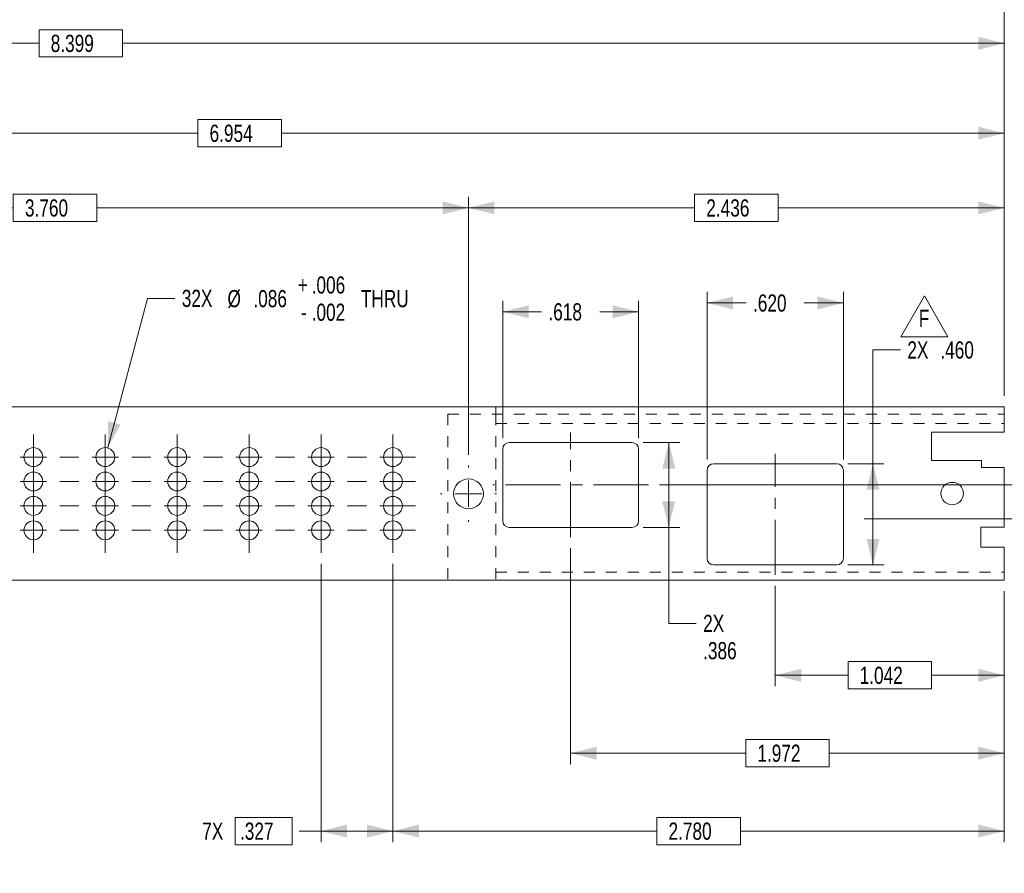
# Model space of a CAD drawing. Header units: inches. Extents: x 1 to 35, y 0.8 to 23.2.
# Tile 9 of 11: x 13.2 to 22.1, y 7.9 to 15.7. Entities that reach past the tile are written whole.
import ezdxf

# ---------------------------------------------------------------- set-up
doc = ezdxf.new("R2010")
doc.units = ezdxf.units.IN
doc.header["$MEASUREMENT"] = 0
doc.linetypes.add('CENTERX2', pattern=[0.8, 0.5, -0.1, 0.1, -0.1])
doc.linetypes.add('HIDDEN', pattern=[0.075, 0.05, -0.025])
doc.styles.add('SLDTEXTSTYLE0', font='TXT', dxfattribs={"width": 0.75})
doc.dimstyles.new('SLDDIMSTYLE0', dxfattribs={"dimtxt": 0.15625, "dimasz": 0.23622, "dimexe": 0, "dimexo": 0.0625, "dimgap": -0.039062, "dimtad": 0, "dimtih": 1, "dimtoh": 1, "dimdec": 3, "dimlfac": 0.5, "dimrnd": 1e-09, "dimzin": 12, "dimdsep": 46, "dimlunit": 5, "dimtxsty": 'SLDTEXTSTYLE0', "dimsah": 1, "dimcen": 0.09, "dimadec": 0, "dimazin": 0, "dimtfac": 1, "dimtdec": 3, "dimtofl": 0, "dimtmove": 0, "dimatfit": 3, "dimfxl": 1, "dimfrac": 2, "dimtolj": 1, "dimtzin": 12, "dimarcsym": 0})
doc.dimstyles.new('SLDDIMSTYLE1', dxfattribs={"dimtxt": 0.15625, "dimasz": 0.23622, "dimexe": 0, "dimexo": 0.0625, "dimgap": -0.039062, "dimtad": 0, "dimtih": 1, "dimtoh": 1, "dimdec": 3, "dimlfac": 0.5, "dimrnd": 1e-09, "dimzin": 4, "dimdsep": 46, "dimlunit": 5, "dimtxsty": 'SLDTEXTSTYLE0', "dimsah": 1, "dimcen": 0.09, "dimadec": 0, "dimazin": 0, "dimtfac": 1, "dimtdec": 3, "dimtofl": 0, "dimtmove": 0, "dimatfit": 3, "dimfxl": 1, "dimfrac": 2, "dimtolj": 1, "dimtzin": 12, "dimarcsym": 0})
doc.dimstyles.new('SLDDIMSTYLE2', dxfattribs={"dimtxt": 0.15625, "dimasz": 0.23622, "dimexe": 0, "dimexo": 0.0625, "dimgap": 0.039062, "dimtad": 0, "dimtih": 1, "dimtoh": 1, "dimlfac": 0.5, "dimrnd": 1e-09, "dimzin": 12, "dimdsep": 46, "dimlunit": 5, "dimtxsty": 'SLDTEXTSTYLE0', "dimsah": 1, "dimcen": 0.09, "dimadec": 0, "dimazin": 0, "dimtfac": 1, "dimtdec": 3, "dimtofl": 0, "dimtmove": 0, "dimatfit": 3, "dimfxl": 1, "dimfrac": 2, "dimtolj": 1, "dimtzin": 12, "dimarcsym": 0})
doc.dimstyles.new('SLDDIMSTYLE3', dxfattribs={"dimtxt": 0.15625, "dimasz": 0.23622, "dimexe": 0, "dimexo": 0.0625, "dimgap": 0.039062, "dimtad": 0, "dimtih": 1, "dimtoh": 1, "dimdec": 3, "dimlfac": 0.5, "dimrnd": 1e-09, "dimzin": 12, "dimdsep": 46, "dimlunit": 5, "dimtxsty": 'SLDTEXTSTYLE0', "dimsah": 1, "dimcen": 0.09, "dimadec": 0, "dimazin": 0, "dimtfac": 1, "dimtdec": 3, "dimtofl": 0, "dimtmove": 0, "dimatfit": 3, "dimfxl": 1, "dimfrac": 2, "dimtolj": 1, "dimtzin": 12, "dimarcsym": 0})
doc.dimstyles.new('SLDDIMSTYLE4', dxfattribs={"dimtxt": 0.15625, "dimasz": 0.23622, "dimexe": 0, "dimexo": 0.0625, "dimgap": 0.039062, "dimtad": 0, "dimtih": 1, "dimtoh": 1, "dimdec": 3, "dimlfac": 0.5, "dimrnd": 1e-09, "dimzin": 4, "dimdsep": 46, "dimlunit": 5, "dimtxsty": 'SLDTEXTSTYLE0', "dimsah": 1, "dimcen": 0.09, "dimadec": 0, "dimazin": 0, "dimtfac": 1, "dimtdec": 3, "dimtofl": 0, "dimtmove": 0, "dimatfit": 3, "dimfxl": 1, "dimfrac": 2, "dimtolj": 1, "dimtzin": 12, "dimarcsym": 0})
doc.dimstyles.new('SLDDIMSTYLE7', dxfattribs={"dimtxt": 0.15625, "dimasz": 0.23622, "dimexe": 0, "dimexo": 0.0625, "dimgap": 0.039062, "dimtad": 0, "dimtih": 1, "dimtoh": 1, "dimdec": 3, "dimlfac": 0.5, "dimrnd": 1e-09, "dimzin": 12, "dimdsep": 46, "dimlunit": 5, "dimtxsty": 'SLDTEXTSTYLE0', "dimsah": 1, "dimcen": 0, "dimadec": 0, "dimazin": 0, "dimtol": 1, "dimtp": 0.006, "dimtm": 0.002, "dimtfac": 1, "dimtdec": 3, "dimtofl": 0, "dimtmove": 0, "dimatfit": 3, "dimfxl": 1, "dimfrac": 2, "dimtolj": 1, "dimtzin": 12, "dimarcsym": 0})

# ---------------------------------------------------------------- blocks, each defined once
blk = doc.blocks.new('*D31')
at = {"color": 7, "linetype": 'Continuous', "lineweight": 0}
for p, q in [((20.0361, 10.5046), (20.0361, 9.5904)), ((22.1195, 10.4565), (22.1195, 9.5904)), ((20.698, 9.8143), (20.698, 9.5664)), ((21.4576, 9.8143), (20.698, 9.8143)), ((21.4576, 9.5664), (21.4576, 9.8143)), ((20.0361, 9.6904), (20.698, 9.6904)), ((22.1195, 9.6904), (21.4576, 9.6904)), ((20.698, 9.5664), (21.4576, 9.5664))]:
    blk.add_line(p, q, dxfattribs=at)
for points in [[(20.0361, 9.6904), (20.2723, 9.6313), (20.2723, 9.7494)], [(22.1195, 9.6904), (21.8832, 9.7494), (21.8832, 9.6313)]]:
    blk.add_solid(points, dxfattribs=at)
at = {"color": 7, "linetype": 'Continuous', "lineweight": 0, "insert": (20.7605, 9.7679), "char_height": 0.15625, "attachment_point": 1, "style": 'SLDTEXTSTYLE0'}
blk.add_mtext(' 1.042 ', dxfattribs=at)
blk = doc.blocks.new('*D32')
at = {"color": 7, "linetype": 'Continuous', "lineweight": 0}
for p, q in [((18.1757, 10.8459), (18.1757, 8.8817)), ((22.1195, 10.4565), (22.1195, 8.8817)), ((19.7678, 9.1057), (19.7678, 8.8578)), ((20.5274, 9.1057), (19.7678, 9.1057)), ((20.5274, 8.8578), (20.5274, 9.1057)), ((18.1757, 8.9817), (19.7678, 8.9817)), ((22.1195, 8.9817), (20.5274, 8.9817)), ((19.7678, 8.8578), (20.5274, 8.8578))]:
    blk.add_line(p, q, dxfattribs=at)
for points in [[(18.1757, 8.9817), (18.4119, 8.9227), (18.4119, 9.0408)], [(22.1195, 8.9817), (21.8832, 9.0408), (21.8832, 8.9227)]]:
    blk.add_solid(points, dxfattribs=at)
at = {"color": 7, "linetype": 'Continuous', "lineweight": 0, "insert": (19.8303, 9.0592), "char_height": 0.15625, "attachment_point": 1, "style": 'SLDTEXTSTYLE0'}
blk.add_mtext(' 1.972 ', dxfattribs=at)
blk = doc.blocks.new('*D33')
at = {"color": 7, "linetype": 'Continuous', "lineweight": 0}
for p, q in [((16.5596, 10.7033), (16.5596, 8.1731)), ((22.1195, 10.4565), (22.1195, 8.1731)), ((18.9597, 8.397), (18.9597, 8.1491)), ((19.7193, 8.397), (18.9597, 8.397)), ((19.7193, 8.1491), (19.7193, 8.397)), ((16.5596, 8.2731), (18.9597, 8.2731)), ((22.1195, 8.2731), (19.7193, 8.2731)), ((18.9597, 8.1491), (19.7193, 8.1491))]:
    blk.add_line(p, q, dxfattribs=at)
for points in [[(16.5596, 8.2731), (16.7958, 8.214), (16.7958, 8.3321)], [(22.1195, 8.2731), (21.8832, 8.3321), (21.8832, 8.214)]]:
    blk.add_solid(points, dxfattribs=at)
at = {"color": 7, "linetype": 'Continuous', "lineweight": 0, "insert": (19.0222, 8.3505), "char_height": 0.15625, "attachment_point": 1, "style": 'SLDTEXTSTYLE0'}
blk.add_mtext(' 2.780 ', dxfattribs=at)
blk = doc.blocks.new('*D34')
at = {"color": 7, "linetype": 'Continuous', "lineweight": 0}
for p, q in [((15.9056, 10.7033), (15.9056, 8.1731)), ((16.5596, 10.7033), (16.5596, 8.1731)), ((15.125, 8.397), (15.125, 8.1491)), ((15.6445, 8.397), (15.125, 8.397)), ((15.6445, 8.1491), (15.6445, 8.397)), ((15.9056, 8.2731), (15.7065, 8.2731)), ((16.5596, 8.2731), (15.9056, 8.2731)), ((15.125, 8.1491), (15.6445, 8.1491))]:
    blk.add_line(p, q, dxfattribs=at)
for points in [[(15.9056, 8.2731), (16.1418, 8.214), (16.1418, 8.3321)], [(16.5596, 8.2731), (16.3233, 8.3321), (16.3233, 8.214)]]:
    blk.add_solid(points, dxfattribs=at)
at = {"color": 7, "linetype": 'Continuous', "lineweight": 0, "char_height": 0.15625, "attachment_point": 1, "style": 'SLDTEXTSTYLE0'}
for s, insert in [('7X ', (14.825, 8.3505)), (' .327 ', (15.125, 8.3505))]:
    blk.add_mtext(s, dxfattribs=dict(at, insert=insert))
blk = doc.blocks.new('*D35')
at = {"color": 7, "linetype": 'Continuous', "lineweight": 0}
for p, q in [((8.2121, 11.9975), (8.2121, 14.7217)), ((14.786, 14.7457), (14.786, 14.4978)), ((15.5456, 14.7457), (14.786, 14.7457)), ((15.5456, 14.4978), (15.5456, 14.7457)), ((22.1195, 12.2313), (22.1195, 14.7217)), ((8.2121, 14.6217), (14.786, 14.6217)), ((22.1195, 14.6217), (15.5456, 14.6217)), ((14.786, 14.4978), (15.5456, 14.4978))]:
    blk.add_line(p, q, dxfattribs=at)
for points in [[(8.2121, 14.6217), (8.4483, 14.5627), (8.4483, 14.6808)], [(22.1195, 14.6217), (21.8832, 14.6808), (21.8832, 14.5627)]]:
    blk.add_solid(points, dxfattribs=at)
at = {"color": 7, "linetype": 'Continuous', "lineweight": 0, "insert": (14.8485, 14.6992), "char_height": 0.15625, "attachment_point": 1, "style": 'SLDTEXTSTYLE0'}
blk.add_mtext(' 6.954 ', dxfattribs=at)
blk = doc.blocks.new('*D36')
at = {"color": 7, "linetype": 'Continuous', "lineweight": 0}
for p, q in [((5.3223, 11.8046), (5.3223, 15.5397)), ((13.3411, 15.5636), (13.3411, 15.3157)), ((14.1007, 15.5636), (13.3411, 15.5636)), ((14.1007, 15.3157), (14.1007, 15.5636)), ((22.1195, 12.2313), (22.1195, 15.5397)), ((5.3223, 15.4397), (13.3411, 15.4397)), ((22.1195, 15.4397), (14.1007, 15.4397)), ((13.3411, 15.3157), (14.1007, 15.3157))]:
    blk.add_line(p, q, dxfattribs=at)
for points in [[(5.3223, 15.4397), (5.5585, 15.3806), (5.5585, 15.4987)], [(22.1195, 15.4397), (21.8832, 15.4987), (21.8832, 15.3806)]]:
    blk.add_solid(points, dxfattribs=at)
at = {"color": 7, "linetype": 'Continuous', "lineweight": 0, "insert": (13.4036, 15.5171), "char_height": 0.15625, "attachment_point": 1, "style": 'SLDTEXTSTYLE0'}
blk.add_mtext(' 8.399 ', dxfattribs=at)
blk = doc.blocks.new('*D37')
at = {"color": 7, "linetype": 'Continuous', "lineweight": 0}
for p, q in [((3.584, 12.2313), (3.584, 16.1683)), ((22.1195, 12.2313), (22.1195, 16.1683)), ((3.584, 16.0683), (12.5248, 16.0683)), ((22.1195, 16.0683), (13.1787, 16.0683))]:
    blk.add_line(p, q, dxfattribs=at)
for centre, start, end in [((12.8352, 16.0683), 153.43495, 206.56505), ((12.8683, 16.0683), 333.43495, 26.56505)]:
    blk.add_arc(centre, 0.2772, start, end, dxfattribs=at)
for points in [[(3.584, 16.0683), (3.8203, 16.0093), (3.8203, 16.1274)], [(22.1195, 16.0683), (21.8832, 16.1274), (21.8832, 16.0093)]]:
    blk.add_solid(points, dxfattribs=at)
at = {"color": 7, "linetype": 'Continuous', "lineweight": 0, "insert": (12.6498, 16.1458), "char_height": 0.15625, "attachment_point": 1, "style": 'SLDTEXTSTYLE0'}
blk.add_mtext('9.27', dxfattribs=at)
blk = doc.blocks.new('*D38')
at = {"color": 7, "linetype": 'Continuous', "lineweight": 0}
for p, q in [((20.8461, 11.1146), (22.8494, 11.1146)), ((22.7494, 11.1146), (22.7494, 10.5565)), ((22.2195, 10.5565), (22.8494, 10.5565)), ((22.7494, 9.9266), (22.7494, 10.5565)), ((23.3619, 10.0506), (23.3619, 9.8027)), ((23.8814, 10.0506), (23.3619, 10.0506)), ((23.8814, 9.8027), (23.8814, 10.0506)), ((22.9994, 9.9266), (22.7494, 9.9266)), ((23.3619, 9.8027), (23.8814, 9.8027))]:
    blk.add_line(p, q, dxfattribs=at)
for points in [[(22.7494, 11.1146), (22.6903, 10.8784), (22.8084, 10.8784)], [(22.7494, 10.5565), (22.8084, 10.7927), (22.6903, 10.7927)]]:
    blk.add_solid(points, dxfattribs=at)
at = {"color": 7, "linetype": 'Continuous', "lineweight": 0, "char_height": 0.15625, "attachment_point": 1, "style": 'SLDTEXTSTYLE0'}
for s, insert in [('2X ', (23.0619, 10.0041)), (' .279 ', (23.3619, 10.0041))]:
    blk.add_mtext(s, dxfattribs=dict(at, insert=insert))
blk = doc.blocks.new('*D40')
at = {"color": 7, "linetype": 'Continuous', "lineweight": 0}
for p, q in [((19.3033, 14.0663), (19.3033, 13.8184)), ((20.0629, 14.0663), (19.3033, 14.0663)), ((20.0629, 13.8184), (20.0629, 14.0663)), ((17.2468, 11.6973), (17.2468, 14.0424)), ((22.1195, 12.2313), (22.1195, 14.0424)), ((17.2468, 13.9424), (19.3033, 13.9424)), ((22.1195, 13.9424), (20.0629, 13.9424)), ((19.3033, 13.8184), (20.0629, 13.8184))]:
    blk.add_line(p, q, dxfattribs=at)
for points in [[(17.2468, 13.9424), (17.483, 13.8833), (17.483, 14.0014)], [(22.1195, 13.9424), (21.8832, 14.0014), (21.8832, 13.8833)]]:
    blk.add_solid(points, dxfattribs=at)
at = {"color": 7, "linetype": 'Continuous', "lineweight": 0, "insert": (19.3658, 14.0198), "char_height": 0.15625, "attachment_point": 1, "style": 'SLDTEXTSTYLE0'}
blk.add_mtext(' 2.436 ', dxfattribs=at)
blk = doc.blocks.new('*D41')
at = {"color": 7, "linetype": 'Continuous', "lineweight": 0}
for p, q in [((13.107, 14.0663), (13.107, 13.8184)), ((13.8665, 14.0663), (13.107, 14.0663)), ((13.8665, 13.8184), (13.8665, 14.0663)), ((9.7268, 11.6973), (9.7268, 14.0424)), ((17.2468, 11.6973), (17.2468, 14.0424)), ((9.7268, 13.9424), (13.107, 13.9424)), ((17.2468, 13.9424), (13.8665, 13.9424)), ((13.107, 13.8184), (13.8665, 13.8184))]:
    blk.add_line(p, q, dxfattribs=at)
for points in [[(9.7268, 13.9424), (9.963, 13.8833), (9.963, 14.0014)], [(17.2468, 13.9424), (17.0105, 14.0014), (17.0105, 13.8833)]]:
    blk.add_solid(points, dxfattribs=at)
at = {"color": 7, "linetype": 'Continuous', "lineweight": 0, "insert": (13.1695, 14.0198), "char_height": 0.15625, "attachment_point": 1, "style": 'SLDTEXTSTYLE0'}
blk.add_mtext(' 3.760 ', dxfattribs=at)
blk = doc.blocks.new('*D42')
at = {"color": 7, "linetype": 'Continuous', "lineweight": 0}
for p, q in [((23.8343, 12.0311), (23.8343, 11.7832)), ((24.3539, 12.0311), (23.8343, 12.0311)), ((24.3539, 11.7832), (24.3539, 12.0311)), ((23.4718, 11.9072), (23.2218, 11.9072)), ((23.2218, 11.9072), (23.2218, 11.4217)), ((23.8343, 11.7832), (24.3539, 11.7832)), ((18.9838, 11.4217), (23.3218, 11.4217)), ((23.2218, 10.5565), (23.2218, 11.4217)), ((22.2195, 10.5565), (23.3218, 10.5565))]:
    blk.add_line(p, q, dxfattribs=at)
for points in [[(23.2218, 11.4217), (23.1628, 11.1855), (23.2809, 11.1855)], [(23.2218, 10.5565), (23.2809, 10.7927), (23.1628, 10.7927)]]:
    blk.add_solid(points, dxfattribs=at)
at = {"color": 7, "linetype": 'Continuous', "lineweight": 0, "char_height": 0.15625, "attachment_point": 1, "style": 'SLDTEXTSTYLE0'}
for s, insert in [('2X ', (23.5343, 11.9846)), (' .433 ', (23.8343, 11.9846))]:
    blk.add_mtext(s, dxfattribs=dict(at, insert=insert))
blk = doc.blocks.new('*D44')
at = {"color": 7, "linetype": 'Continuous', "lineweight": 0}
for p, q in [((19.4161, 11.6546), (19.4161, 13.1775)), ((20.6561, 11.6546), (20.6561, 13.1775)), ((19.4161, 13.0775), (19.7716, 13.0775)), ((20.6561, 13.0775), (20.3006, 13.0775))]:
    blk.add_line(p, q, dxfattribs=at)
for points in [[(19.4161, 13.0775), (19.6523, 13.0184), (19.6523, 13.1365)], [(20.6561, 13.0775), (20.4199, 13.1365), (20.4199, 13.0184)]]:
    blk.add_solid(points, dxfattribs=at)
at = {"color": 7, "linetype": 'Continuous', "lineweight": 0, "insert": (19.8341, 13.1549), "char_height": 0.15625, "attachment_point": 1, "style": 'SLDTEXTSTYLE0'}
blk.add_mtext('.620', dxfattribs=at)
blk = doc.blocks.new('*D45')
at = {"color": 7, "linetype": 'Continuous', "lineweight": 0}
for p, q in [((17.5576, 11.8475), (17.5576, 13.0975)), ((18.7938, 11.8475), (18.7938, 13.0975)), ((17.5576, 12.9975), (17.9112, 12.9975)), ((18.7938, 12.9975), (18.4402, 12.9975))]:
    blk.add_line(p, q, dxfattribs=at)
for points in [[(17.5576, 12.9975), (17.7938, 12.9384), (17.7938, 13.0565)], [(18.7938, 12.9975), (18.5576, 13.0565), (18.5576, 12.9384)]]:
    blk.add_solid(points, dxfattribs=at)
at = {"color": 7, "linetype": 'Continuous', "lineweight": 0, "insert": (17.9737, 13.0749), "char_height": 0.15625, "attachment_point": 1, "style": 'SLDTEXTSTYLE0'}
blk.add_mtext('.618', dxfattribs=at)
blk = doc.blocks.new('*D46')
at = {"color": 7, "linetype": 'Continuous', "lineweight": 0}
for p, q in [((18.8338, 11.8075), (19.168, 11.8075)), ((19.068, 11.8075), (19.068, 11.0359)), ((18.8338, 11.0359), (19.168, 11.0359)), ((19.068, 10.1628), (19.068, 11.0359)), ((19.318, 10.1628), (19.068, 10.1628))]:
    blk.add_line(p, q, dxfattribs=at)
for points in [[(19.068, 11.8075), (19.009, 11.5713), (19.1271, 11.5713)], [(19.068, 11.0359), (19.1271, 11.2721), (19.009, 11.2721)]]:
    blk.add_solid(points, dxfattribs=at)
at = {"color": 7, "linetype": 'Continuous', "lineweight": 0, "char_height": 0.15625, "attachment_point": 1, "style": 'SLDTEXTSTYLE0'}
for s, insert in [('2X', (19.3805, 10.2403)), ('.386', (19.3805, 9.9924))]:
    blk.add_mtext(s, dxfattribs=dict(at, insert=insert))
blk = doc.blocks.new('*D52')
at = {"color": 7, "linetype": 'Continuous', "lineweight": 0}
for p, q in [((13.9656, 11.7584), (14.3268, 13.1175)), ((14.3268, 13.1175), (14.5768, 13.1175))]:
    blk.add_line(p, q, dxfattribs=at)
blk.add_solid([(13.9656, 11.7584), (14.0834, 11.9716), (13.9692, 12.0019)], dxfattribs=at)
at = {"color": 7, "linetype": 'Continuous', "lineweight": 0, "attachment_point": 1, "style": 'SLDTEXTSTYLE0'}
for s, insert, char_height in [('+', (15.6944, 13.3191), 0.1562), ('.006', (15.8205, 13.3191), 0.15625), ('32X ', (14.6393, 13.1974), 0.15625), ('%%c', (15.0549, 13.1951), 0.15625), ('.086', (15.2904, 13.195), 0.15625), (' THRU', (16.2245, 13.1951), 0.15625), ('.002', (15.8205, 13.0712), 0.15625), ('-', (15.7229, 13.0712), 0.1562)]:
    blk.add_mtext(s, dxfattribs=dict(at, insert=insert, char_height=char_height))
blk = doc.blocks.new('*D53')
at = {"color": 7, "linetype": 'Continuous', "lineweight": 0}
for p, q in [((21.1752, 12.6505), (20.9252, 12.6505)), ((20.9252, 12.6505), (20.9252, 11.6146)), ((20.6961, 11.6146), (21.0252, 11.6146)), ((20.9252, 10.6946), (20.9252, 11.6146)), ((20.6961, 10.6946), (21.0252, 10.6946))]:
    blk.add_line(p, q, dxfattribs=at)
for points in [[(20.9252, 11.6146), (20.8662, 11.3784), (20.9843, 11.3784)], [(20.9252, 10.6946), (20.9843, 10.9308), (20.8662, 10.9308)]]:
    blk.add_solid(points, dxfattribs=at)
at = {"color": 7, "linetype": 'Continuous', "lineweight": 0, "char_height": 0.15625, "attachment_point": 1, "style": 'SLDTEXTSTYLE0'}
for s, insert in [('2X ', (21.2377, 12.728)), ('.460', (21.5377, 12.728))]:
    blk.add_mtext(s, dxfattribs=dict(at, insert=insert))
blk = doc.blocks.new('SW_NOTE_21')
at = {"color": 0, "linetype": 'Continuous', "lineweight": 0}
for p, q in [((-0.1646, -0.0457), (0.0505, 0.3268)), ((0.0505, 0.3268), (0.2655, -0.0457)), ((0.2655, -0.0457), (-0.1646, -0.0457))]:
    blk.add_line(p, q, dxfattribs=at)
at = {"color": 0, "linetype": 'Continuous', "lineweight": 0, "insert": (0, 0.2014), "char_height": 0.1562, "attachment_point": 1, "style": 'SLDTEXTSTYLE0'}
blk.add_mtext('F', dxfattribs=at)
blk = doc.blocks.new('SW_CENTERMARKSYMBOL_0')
at = {"color": 0, "linetype": 'Continuous', "lineweight": 0}
for p, q in [((-0.654, 0.12), (-0.654, 0.206)), ((0, 0.12), (0, 0.206)), ((0.654, 0.12), (0.654, 0.206)), ((1.308, 0.12), (1.308, 0.206)), ((1.962, 0.12), (1.962, 0.206)), ((2.616, 0.12), (2.616, 0.206)), ((3.27, 0.12), (3.27, 0.206)), ((3.924, 0.12), (3.924, 0.206)), ((-0.654, 0), (-0.654, 0.12)), ((0, 0), (0, 0.12)), ((0.654, 0), (0.654, 0.12)), ((1.308, 0), (1.308, 0.12)), ((1.962, 0), (1.962, 0.12)), ((2.616, 0), (2.616, 0.12)), ((3.27, 0), (3.27, 0.12)), ((3.924, 0), (3.924, 0.12)), ((-0.774, 0), (-0.86, 0)), ((-0.654, 0), (-0.774, 0)), ((-0.654, 0), (-0.654, -0.12)), ((-0.654, 0), (-0.534, 0)), ((-0.24, 0), (-0.414, 0)), ((0, 0), (-0.12, 0)), ((0, 0), (0, -0.12)), ((0, 0), (0.12, 0)), ((0.414, 0), (0.24, 0)), ((0.654, 0), (0.534, 0)), ((0.654, 0), (0.654, -0.12)), ((0.654, 0), (0.774, 0)), ((1.068, 0), (0.894, 0)), ((1.308, 0), (1.188, 0)), ((1.308, 0), (1.308, -0.12)), ((1.308, 0), (1.428, 0)), ((1.722, 0), (1.548, 0)), ((1.962, 0), (1.842, 0)), ((1.962, 0), (1.962, -0.12)), ((1.962, 0), (2.082, 0)), ((2.376, 0), (2.202, 0)), ((2.616, 0), (2.496, 0)), ((2.616, 0), (2.616, -0.12)), ((2.616, 0), (2.736, 0)), ((3.03, 0), (2.856, 0)), ((3.27, 0), (3.15, 0)), ((3.27, 0), (3.27, -0.12)), ((3.27, 0), (3.39, 0)), ((3.684, 0), (3.51, 0)), ((3.924, 0), (3.804, 0)), ((3.924, 0), (3.924, -0.12)), ((3.924, 0), (4.044, 0)), ((4.044, 0), (4.13, 0)), ((-0.654, -0.222), (-0.654, -0.102)), ((0, -0.222), (0, -0.102)), ((0.654, -0.222), (0.654, -0.102)), ((1.308, -0.222), (1.308, -0.102)), ((1.962, -0.222), (1.962, -0.102)), ((2.616, -0.222), (2.616, -0.102)), ((3.27, -0.222), (3.27, -0.102)), ((3.924, -0.222), (3.924, -0.102)), ((-0.774, -0.222), (-0.86, -0.222)), ((-0.654, -0.222), (-0.774, -0.222)), ((-0.654, -0.222), (-0.654, -0.342)), ((-0.654, -0.222), (-0.534, -0.222)), ((-0.24, -0.222), (-0.414, -0.222)), ((0, -0.222), (-0.12, -0.222)), ((0, -0.222), (0, -0.342)), ((0, -0.222), (0.12, -0.222)), ((0.414, -0.222), (0.24, -0.222)), ((0.654, -0.222), (0.534, -0.222)), ((0.654, -0.222), (0.654, -0.342)), ((0.654, -0.222), (0.774, -0.222)), ((1.068, -0.222), (0.894, -0.222)), ((1.308, -0.222), (1.188, -0.222)), ((1.308, -0.222), (1.308, -0.342)), ((1.308, -0.222), (1.428, -0.222)), ((1.722, -0.222), (1.548, -0.222)), ((1.962, -0.222), (1.842, -0.222)), ((1.962, -0.222), (1.962, -0.342)), ((1.962, -0.222), (2.082, -0.222)), ((2.376, -0.222), (2.202, -0.222)), ((2.616, -0.222), (2.496, -0.222)), ((2.616, -0.222), (2.616, -0.342)), ((2.616, -0.222), (2.736, -0.222)), ((3.03, -0.222), (2.856, -0.222)), ((3.27, -0.222), (3.15, -0.222)), ((3.27, -0.222), (3.27, -0.342)), ((3.27, -0.222), (3.39, -0.222)), ((3.684, -0.222), (3.51, -0.222)), ((3.924, -0.222), (3.804, -0.222)), ((3.924, -0.222), (3.924, -0.342)), ((3.924, -0.222), (4.044, -0.222)), ((4.044, -0.222), (4.13, -0.222)), ((-0.654, -0.444), (-0.654, -0.324)), ((0, -0.444), (0, -0.324)), ((0.654, -0.444), (0.654, -0.324)), ((1.308, -0.444), (1.308, -0.324)), ((1.962, -0.444), (1.962, -0.324)), ((2.616, -0.444), (2.616, -0.324)), ((3.27, -0.444), (3.27, -0.324)), ((3.924, -0.444), (3.924, -0.324)), ((-0.774, -0.444), (-0.86, -0.444)), ((-0.654, -0.444), (-0.774, -0.444)), ((-0.654, -0.444), (-0.654, -0.564)), ((-0.654, -0.444), (-0.534, -0.444)), ((-0.24, -0.444), (-0.414, -0.444)), ((0, -0.444), (-0.12, -0.444)), ((0, -0.444), (0, -0.564)), ((0, -0.444), (0.12, -0.444)), ((0.414, -0.444), (0.24, -0.444)), ((0.654, -0.444), (0.534, -0.444)), ((0.654, -0.444), (0.654, -0.564)), ((0.654, -0.444), (0.774, -0.444)), ((1.068, -0.444), (0.894, -0.444)), ((1.308, -0.444), (1.188, -0.444)), ((1.308, -0.444), (1.308, -0.564)), ((1.308, -0.444), (1.428, -0.444)), ((1.722, -0.444), (1.548, -0.444)), ((1.962, -0.444), (1.842, -0.444)), ((1.962, -0.444), (1.962, -0.564)), ((1.962, -0.444), (2.082, -0.444)), ((2.376, -0.444), (2.202, -0.444)), ((2.616, -0.444), (2.496, -0.444)), ((2.616, -0.444), (2.616, -0.564)), ((2.616, -0.444), (2.736, -0.444)), ((3.03, -0.444), (2.856, -0.444)), ((3.27, -0.444), (3.15, -0.444)), ((3.27, -0.444), (3.27, -0.564)), ((3.27, -0.444), (3.39, -0.444)), ((3.684, -0.444), (3.51, -0.444)), ((3.924, -0.444), (3.804, -0.444)), ((3.924, -0.444), (3.924, -0.564)), ((3.924, -0.444), (4.044, -0.444)), ((4.044, -0.444), (4.13, -0.444)), ((-0.654, -0.666), (-0.654, -0.546)), ((0, -0.666), (0, -0.546)), ((0.654, -0.666), (0.654, -0.546)), ((1.308, -0.666), (1.308, -0.546)), ((1.962, -0.666), (1.962, -0.546)), ((2.616, -0.666), (2.616, -0.546)), ((3.27, -0.666), (3.27, -0.546)), ((3.924, -0.666), (3.924, -0.546)), ((-0.774, -0.666), (-0.86, -0.666)), ((-0.654, -0.666), (-0.774, -0.666)), ((-0.654, -0.666), (-0.654, -0.786)), ((-0.654, -0.666), (-0.534, -0.666)), ((-0.24, -0.666), (-0.414, -0.666)), ((0, -0.666), (-0.12, -0.666)), ((0, -0.666), (0, -0.786)), ((0, -0.666), (0.12, -0.666)), ((0.414, -0.666), (0.24, -0.666)), ((0.654, -0.666), (0.534, -0.666)), ((0.654, -0.666), (0.654, -0.786)), ((0.654, -0.666), (0.774, -0.666)), ((1.068, -0.666), (0.894, -0.666)), ((1.308, -0.666), (1.188, -0.666)), ((1.308, -0.666), (1.308, -0.786)), ((1.308, -0.666), (1.428, -0.666)), ((1.722, -0.666), (1.548, -0.666)), ((1.962, -0.666), (1.842, -0.666)), ((1.962, -0.666), (1.962, -0.786)), ((1.962, -0.666), (2.082, -0.666)), ((2.376, -0.666), (2.202, -0.666)), ((2.616, -0.666), (2.496, -0.666)), ((2.616, -0.666), (2.616, -0.786)), ((2.616, -0.666), (2.736, -0.666)), ((3.03, -0.666), (2.856, -0.666)), ((3.27, -0.666), (3.15, -0.666)), ((3.27, -0.666), (3.27, -0.786)), ((3.27, -0.666), (3.39, -0.666)), ((3.684, -0.666), (3.51, -0.666)), ((3.924, -0.666), (3.804, -0.666)), ((3.924, -0.666), (3.924, -0.786)), ((3.924, -0.666), (4.044, -0.666)), ((4.044, -0.666), (4.13, -0.666)), ((-0.654, -0.786), (-0.654, -0.872)), ((0, -0.786), (0, -0.872)), ((0.654, -0.786), (0.654, -0.872)), ((1.308, -0.786), (1.308, -0.872)), ((1.962, -0.786), (1.962, -0.872)), ((2.616, -0.786), (2.616, -0.872)), ((3.27, -0.786), (3.27, -0.872)), ((3.924, -0.786), (3.924, -0.872))]:
    blk.add_line(p, q, dxfattribs=at)
blk = doc.blocks.new('SW_CENTERMARKSYMBOL_2')
at = {"color": 0, "linetype": 'Continuous', "lineweight": 0}
for p, q in [((0, 0.24), (0, 0.256)), ((0, 0), (0, 0.12)), ((-0.24, 0), (-0.256, 0)), ((0, 0), (-0.12, 0)), ((0, 0), (0, -0.12)), ((0, 0), (0.12, 0)), ((0.24, 0), (0.256, 0)), ((0, -0.24), (0, -0.256))]:
    blk.add_line(p, q, dxfattribs=at)

msp = doc.modelspace()

# ---------------------------------------------------------------- linework, layer by layer
at = {"color": 7, "linetype": 'Continuous', "lineweight": 0}
for p, q in [((22.1195, 12.1313), (3.584, 12.1313)), ((22.1195, 11.903), (22.1195, 12.1313)), ((22.1195, 11.903), (21.4581, 11.903)), ((21.4581, 11.903), (21.4581, 11.6431)), ((17.5576, 11.7475), (17.5576, 11.0959)), ((18.7338, 11.8075), (17.6176, 11.8075)), ((18.7938, 11.0959), (18.7938, 11.7475)), ((21.4581, 11.6431), (21.9108, 11.6431)), ((21.9108, 11.6431), (21.9108, 11.5817)), ((19.4161, 11.5546), (19.4161, 10.7546)), ((20.5961, 11.6146), (19.4761, 11.6146)), ((20.6561, 10.7546), (20.6561, 11.5546)), ((21.9108, 11.5817), (22.1195, 11.5817)), ((22.1195, 11.0368), (22.1195, 11.5817)), ((17.6176, 11.0359), (18.7338, 11.0359)), ((22.1195, 11.0368), (21.9069, 11.0368)), ((21.9069, 11.0368), (21.9069, 10.8557)), ((21.9069, 10.8557), (22.1195, 10.8557)), ((22.1195, 10.5565), (22.1195, 10.8557)), ((19.4761, 10.6946), (20.5961, 10.6946)), ((3.584, 10.5565), (22.1195, 10.5565))]:
    msp.add_line(p, q, dxfattribs=at)
at = {"color": 7, "linetype": 'HIDDEN', "lineweight": 0}
for p, q in [((17.4945, 12.1313), (17.4945, 12.0644)), ((17.0593, 12.0644), (17.0593, 10.5565)), ((17.0593, 12.0644), (22.1195, 12.0644)), ((17.4945, 12.0644), (17.4945, 10.5565)), ((17.4945, 11.9817), (22.1195, 11.9817)), ((17.4945, 10.6274), (22.1195, 10.6274))]:
    msp.add_line(p, q, dxfattribs=at)
at = {"color": 7, "linetype": 'CENTERX2', "lineweight": 0}
for p, q in [((18.1757, 10.9459), (18.1757, 11.8975)), ((20.0361, 10.6046), (20.0361, 11.7046)), ((18.8838, 11.4217), (17.4676, 11.4217))]:
    msp.add_line(p, q, dxfattribs=at)
at = {"color": 7, "linetype": 'Continuous', "lineweight": 0}
for centre, radius in [((13.2896, 11.6753), 0.086), ((13.9436, 11.6753), 0.086), ((14.5976, 11.6753), 0.086), ((15.2516, 11.6753), 0.086), ((15.9056, 11.6753), 0.086), ((16.5596, 11.6753), 0.086), ((13.2896, 11.4533), 0.086), ((13.9436, 11.4533), 0.086), ((14.5976, 11.4533), 0.086), ((15.2516, 11.4533), 0.086), ((15.9056, 11.4533), 0.086), ((16.5596, 11.4533), 0.086), ((17.2468, 11.3413), 0.136), ((21.6447, 11.3431), 0.1024), ((13.2896, 11.2313), 0.086), ((13.9436, 11.2313), 0.086), ((14.5976, 11.2313), 0.086), ((15.2516, 11.2313), 0.086), ((15.9056, 11.2313), 0.086), ((16.5596, 11.2313), 0.086), ((13.2896, 11.0093), 0.086), ((13.9436, 11.0093), 0.086), ((14.5976, 11.0093), 0.086), ((15.2516, 11.0093), 0.086), ((15.9056, 11.0093), 0.086), ((16.5596, 11.0093), 0.086)]:
    msp.add_circle(centre, radius, dxfattribs=at)
for centre, start, end in [((17.6176, 11.7475), 90, 180), ((18.7338, 11.7475), 0, 90), ((19.4761, 11.5546), 90, 180), ((20.5961, 11.5546), 0, 90), ((17.6176, 11.0959), 180, 270), ((18.7338, 11.0959), 270, 0), ((19.4761, 10.7546), 180, 270), ((20.5961, 10.7546), 270, 0)]:
    msp.add_arc(centre, 0.06, start, end, dxfattribs=at)

# ---------------------------------------------------------------- block references
for name, p in [('SW_NOTE_21', (21.3417, 12.8142)), ('SW_CENTERMARKSYMBOL_0', (12.6356, 11.6753)), ('SW_CENTERMARKSYMBOL_2', (17.2468, 11.3413))]:
    msp.add_blockref(name, p, dxfattribs=at)

# ---------------------------------------------------------------- dimensions: what is measured, and where the dimension line sits
for base, p1, p2, text, dimstyle, picture, middle in [((3.584, 16.0683), (22.1195, 12.1313), (3.584, 12.1313), '(<>)', 'SLDDIMSTYLE2', '*D37', (12.8518, 16.0683)), ((15.9056, 8.2731), (16.5596, 10.8033), (15.9056, 10.8033), '7X <>', 'SLDDIMSTYLE0', '*D34', (15.2345, 8.2731))]:
    dim = msp.add_linear_dim(base=base, p1=p1, p2=p2, text=text, dimstyle=dimstyle, dxfattribs=at)
    dim.commit()
    dim.dimension.update_dxf_attribs({"geometry": picture, "text_midpoint": middle, "dimtype": 160})
for base, p1, p2, dimstyle, picture, middle in [((22.1195, 15.4397), (5.3223, 11.7046), (22.1195, 12.1313), 'SLDDIMSTYLE0', '*D36', (13.7209, 15.4397)), ((22.1195, 14.6217), (8.2121, 11.8975), (22.1195, 12.1313), 'SLDDIMSTYLE0', '*D35', (15.1658, 14.6217)), ((9.7268, 13.9424), (17.2468, 11.5973), (9.7268, 11.5973), 'SLDDIMSTYLE1', '*D41', (13.4868, 13.9424)), ((22.1195, 13.9424), (17.2468, 11.5973), (22.1195, 12.1313), 'SLDDIMSTYLE0', '*D40', (19.6831, 13.9424)), ((20.6561, 13.0775), (19.4161, 11.5546), (20.6561, 11.5546), 'SLDDIMSTYLE4', '*D44', (20.0361, 13.0775)), ((17.5576, 12.9975), (18.7938, 11.7475), (17.5576, 11.7475), 'SLDDIMSTYLE3', '*D45', (18.1757, 12.9975)), ((18.1757, 8.9817), (22.1195, 10.5565), (18.1757, 10.9459), 'SLDDIMSTYLE0', '*D32', (20.1476, 8.9817)), ((22.1195, 8.2731), (16.5596, 10.8033), (22.1195, 10.5565), 'SLDDIMSTYLE1', '*D33', (19.3395, 8.2731)), ((20.0361, 9.6904), (22.1195, 10.5565), (20.0361, 10.6046), 'SLDDIMSTYLE0', '*D31', (21.0778, 9.6904))]:
    dim = msp.add_linear_dim(base=base, p1=p1, p2=p2, dimstyle=dimstyle, dxfattribs=at)
    dim.commit()
    dim.dimension.update_dxf_attribs({"geometry": picture, "text_midpoint": middle, "dimtype": 160})
dim = msp.add_diameter_dim_2p(p1=(13.9215, 11.5922), p2=(13.9656, 11.7584), text='32X <> THRU', dimstyle='SLDDIMSTYLE7', dxfattribs=at)
dim.commit()
dim.dimension.update_dxf_attribs({"geometry": '*D52', "text_midpoint": (15.7078, 13.1175), "dimtype": 163})
for base, p1, p2, text, dimstyle, picture, middle in [((20.9252, 11.6146), (20.5961, 10.6946), (20.5961, 11.6146), '2X <>', 'SLDDIMSTYLE4', '*D53', (20.9252, 12.6505)), ((23.2218, 11.4217), (22.1195, 10.5565), (18.8838, 11.4217), '2X <>', 'SLDDIMSTYLE0', '*D42', (23.2218, 11.9072)), ((19.068, 11.0359), (18.7338, 11.8075), (18.7338, 11.0359), '2X\\P<>', 'SLDDIMSTYLE3', '*D46', (19.068, 10.1628)), ((22.7494, 10.5565), (20.7461, 11.1146), (22.1195, 10.5565), '2X <>', 'SLDDIMSTYLE0', '*D38', (22.7494, 9.9266))]:
    dim = msp.add_linear_dim(base=base, p1=p1, p2=p2, angle=90, text=text, dimstyle=dimstyle, dxfattribs=at)
    dim.commit()
    dim.dimension.update_dxf_attribs({"geometry": picture, "text_midpoint": middle, "dimtype": 160})

doc.saveas('drawing.dxf')
